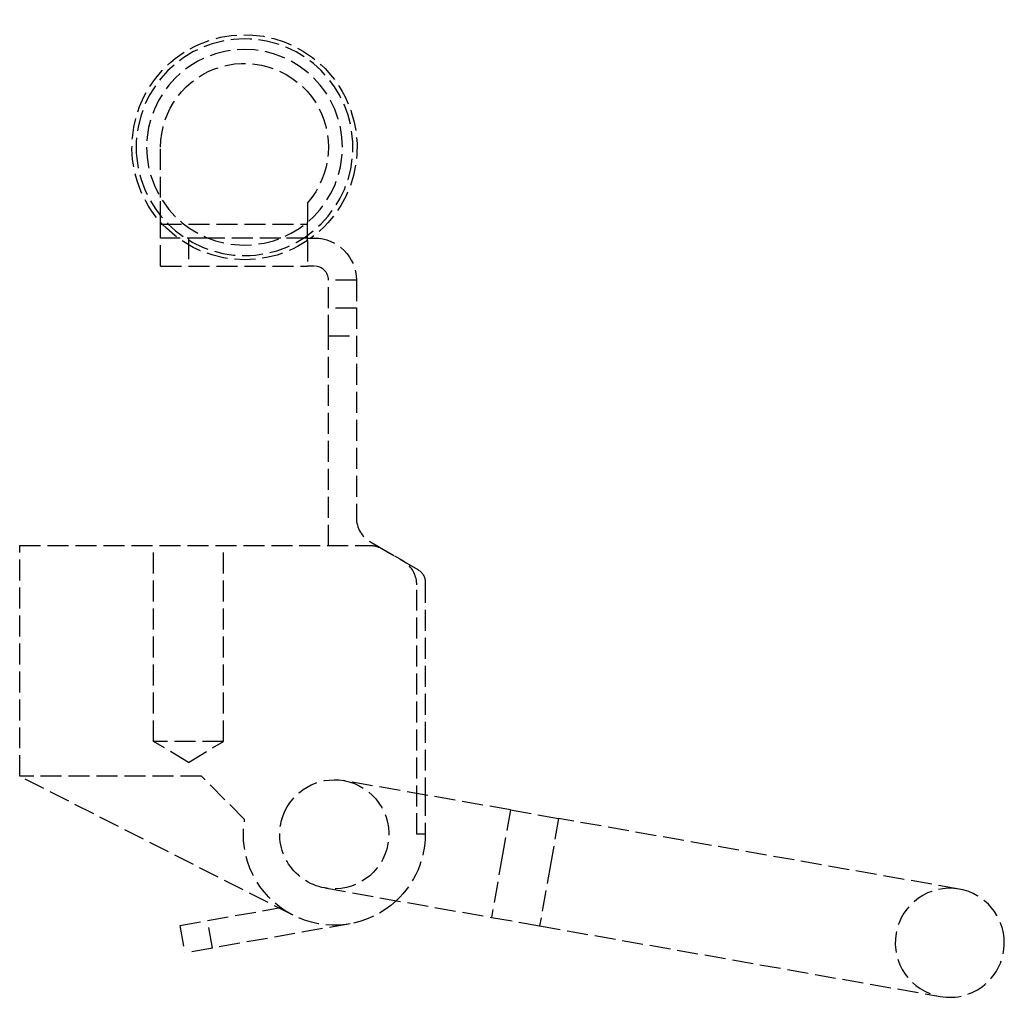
# Model space of a CAD drawing. Header units: millimetres. Extents: x -22.1 to 48.3, y -52.3 to 17.6.
import ezdxf

# ---------------------------------------------------------------- set-up
doc = ezdxf.new("R2010")
doc.units = ezdxf.units.MM
doc.header["$LTSCALE"] = 10
doc.linetypes.add('ALLCAD_Strich', pattern=[0.2, 0.15, -0.05])
doc.layers.add('BESCH_KONT_sich_schn_seit_2d', color=160, linetype='Continuous')

msp = doc.modelspace()

# ---------------------------------------------------------------- linework, layer by layer
at = {"layer": 'BESCH_KONT_sich_schn_seit_2d', "linetype": 'ALLCAD_Strich', "extrusion": (-1.09476e-47, 1, -2.22045e-16)}
for p, q in [((-12, 4.894), (-12, 8.5)), ((-12, 3.133), (-12, 4.894)), ((-1.5, 4.531), (-1.5, 3.138)), ((-12, 2), (-12, 3.133)), ((-12, 3), (-1.5, 3)), ((-1.5, 2), (-1.5, 3.138)), ((-12, 0), (-12, 2)), ((-10.749, 2), (-12, 2)), ((-8.598, 2), (-10.749, 2)), ((-10, 2), (-10, 0)), ((-3.402, 2), (-8.598, 2)), ((-1.5, 2), (-3.402, 2)), ((-1.5, 2), (-1.251, 2)), ((-1.5, 1.825), (-1.5, 2)), ((-1.5, 1.825), (-1.5, 0)), ((-1.251, 2), (-1, 2)), ((-12, 0), (-1.5, 0)), ((-1, 0), (-1.5, 0)), ((2, -1), (0, -1)), ((0, -3), (0, -1)), ((2, -1), (2, -2.992)), ((0, -5), (0, -3)), ((2, -3), (0, -3)), ((2, -2.992), (2.005, -2.992)), ((2, -2.992), (2, -2.994)), ((2, -2.992), (2.005, -2.992)), ((2, -2.993), (2.005, -2.993)), ((2.005, -2.993), (2, -2.993)), ((2, -2.994), (2.005, -2.994)), ((2, -2.997), (2, -2.994)), ((2, -2.994), (2.005, -2.994)), ((2, -2.994), (2.005, -2.994)), ((2, -2.995), (2.005, -2.995)), ((2, -2.995), (2.005, -2.995)), ((2, -2.996), (2.005, -2.996)), ((2, -2.997), (2.005, -2.997)), ((2, -2.997), (2, -3)), ((2, -2.997), (2.005, -2.997)), ((2, -2.998), (2.005, -2.998)), ((2, -3), (2, -3)), ((2, -3), (2, -5)), ((2, -3), (2.005, -3)), ((2, -3), (2.005, -3)), ((2.005, -2.992), (2.005, -2.994)), ((2.005, -2.997), (2.005, -2.994)), ((2.005, -2.997), (2.005, -3)), ((0, -5), (2, -5)), ((0, -20), (0, -5)), ((2, -5), (2, -18.001)), ((-22.08, -20), (3.152, -20)), ((-22.08, -36.5), (-22.08, -20)), ((-12.5, -34), (-12.5, -20)), ((-7.5, -34), (-7.5, -20)), ((3, -19.733), (5.32, -21.073)), ((6.42, -21.732), (3.652, -20.134)), ((6.32, -40.65), (6.32, -22.805)), ((6.92, -22.598), (6.92, -37.836)), ((-7.5, -34), (-12.5, -34)), ((-10, -35.502), (-12.5, -34)), ((-10, -35.502), (-7.5, -34)), ((-2.526, -46.444), (-22.08, -36.5)), ((-9.08, -36.5), (-22.08, -36.5)), ((-5.993, -39.587), (-9.08, -36.5)), ((13.013, -38.91), (1.097, -36.809)), ((6.92, -37.836), (6.92, -40.65)), ((13.013, -38.91), (12.454, -42.084)), ((13.013, -38.91), (16.46, -39.518)), ((16.46, -39.518), (15.901, -42.692)), ((45.118, -44.571), (16.46, -39.518)), ((6.92, -40.65), (6.32, -40.65)), ((12.454, -42.084), (11.659, -46.592)), ((15.901, -42.692), (15.106, -47.2)), ((-0.257, -44.491), (11.659, -46.592)), ((-8.647, -46.818), (-3.556, -45.92)), ((-3.556, -45.92), (-3.418, -45.896)), ((-10.616, -47.165), (-8.647, -46.818)), ((-10.616, -47.165), (-10.269, -49.135)), ((-8.299, -48.788), (-8.647, -46.818)), ((1.549, -47.051), (-8.299, -48.788)), ((11.659, -46.592), (15.106, -47.2)), ((15.106, -47.2), (43.764, -52.253)), ((-8.299, -48.788), (-10.269, -49.135))]:
    msp.add_line(p, q, dxfattribs=at)
at = {"layer": 'BESCH_KONT_sich_schn_seit_2d', "linetype": 'ALLCAD_Strich', "extrusion": (-2.22045e-16, -2.22045e-16, -1)}
for radius in [7.75, 7]:
    msp.add_circle((6, 8.5), radius, dxfattribs=at)
for centre, radius, start, end in [((6, 8.5), 8.05, 236.0129, 233.84786), ((6, 8.5), 6, 0, 221.40962), ((1, -1), 3, 90, 180), ((-3.152, -21), 1, 90, 120), ((-4.32, -22.805), 2, 120, 128.32173), ((-5.92, -22.598), 1, 120, 180), ((-0.42, -40.65), 3.9, 20, 100), ((-0.42, -40.65), 3.9, 100, 280), ((-0.42, -40.65), 3.9, 280, 20), ((-0.42, -40.65), 6.5, 226.8699, 9.40843), ((-0.42, -40.65), 6.5, 180, 226.8699)]:
    msp.add_arc(centre, radius, start, end, dxfattribs=at)
at = {"layer": 'BESCH_KONT_sich_schn_seit_2d', "linetype": 'ALLCAD_Strich'}
for centre, radius, start, end in [((-1, -1), 1, 0, 90), ((4, -18.001), 2, 180, 240), ((4.32, -22.805), 2, 0, 51.67827), ((44.441, -48.412), 3.9, 80, 260), ((44.441, -48.412), 3.9, 0, 80), ((44.441, -48.412), 3.9, 260, 0)]:
    msp.add_arc(centre, radius, start, end, dxfattribs=at)

doc.saveas('drawing.dxf')
